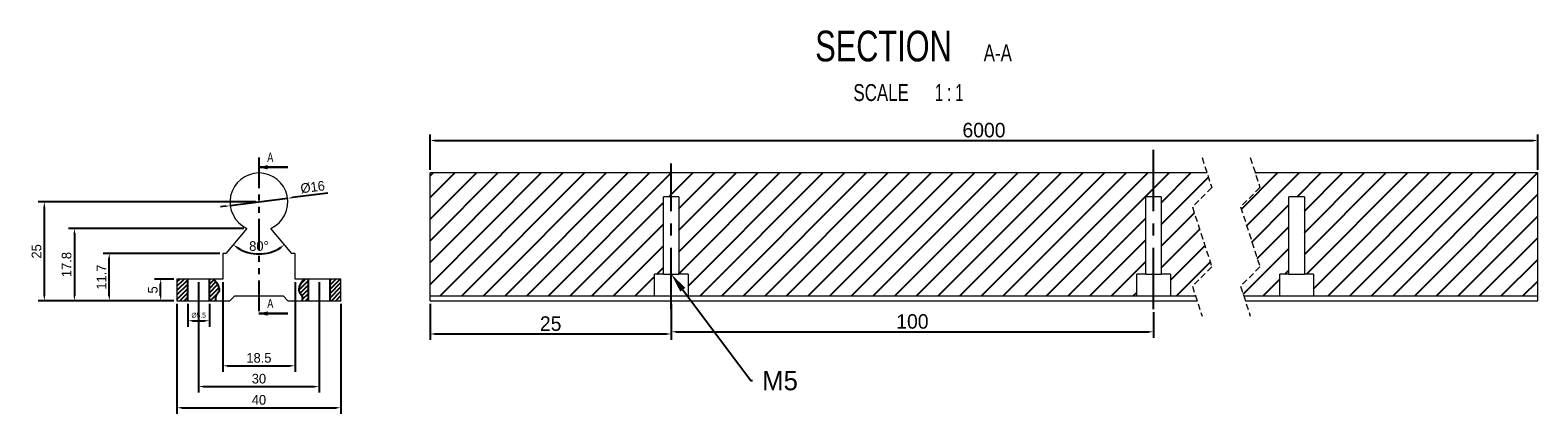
# Model space of a CAD drawing. Header units: millimetres. Extents: x 22 to 335, y 500 to 580.
import ezdxf
from ezdxf import colors
from ezdxf.entities.mleader import LeaderData, LeaderLine
from ezdxf.math import Vec2, Vec3

# ---------------------------------------------------------------- set-up
doc = ezdxf.new("R2010")
doc.units = ezdxf.units.MM
doc.header["$PDSIZE"] = -1
for name, pattern in [('CENTERX2', [20.32, 12.7, -2.54, 2.54, -2.54]), ('HIDDEN', [1.905, 1.27, -0.635]), ('PHANTOM', [12.7, 6.35, -1.27, 1.27, -1.27, 1.27, -1.27])]:
    doc.linetypes.add(name, pattern=pattern)
doc.styles.add('SLDTEXTSTYLE0', font='TXT', dxfattribs={"width": 0.75})
doc.styles.add('SLDTEXTSTYLE3', font='TXT', dxfattribs={"width": 0.65})
doc.dimstyles.new('ISO-25', dxfattribs={"dimtxt": 2.5, "dimasz": 2.5, "dimexe": 1.25, "dimexo": 0.625, "dimtad": 1, "dimtxsty": 'Standard', "dimcen": 2.5, "dimadec": 0, "dimazin": 0, "dimtfac": 1, "dimtmove": 0, "dimatfit": 3, "dimfxl": 1, "dimarcsym": 0})

# ---------------------------------------------------------------- blocks, each defined once
blk = doc.blocks.new('SW_BROKEN_VIEW_1')
at = {"color": 0, "linetype": 'CENTERX2'}
for p, q in [((100, 0), (100, 33.71)), ((0, 0), (0, 30.2))]:
    blk.add_line(p, q, dxfattribs=at)
blk = doc.blocks.new('SW_NOTE_2')
at = {"color": 0, "linetype": 'Continuous', "lineweight": 0, "attachment_point": 2}
for s, insert, char_height, style in [('SECTION', (17.36, 8.19), 6.35, 'SLDTEXTSTYLE0'), ('A-A', (41.06, 5.35), 3.5, 'SLDTEXTSTYLE0'), ('SCALE', (16.87, -2.86), 3.5, 'SLDTEXTSTYLE0'), ('1 : 1', (30.98, -2.86), 3.5, 'SLDTEXTSTYLE3')]:
    blk.add_mtext(s, dxfattribs=dict(at, insert=insert, char_height=char_height, style=style))
blk = doc.blocks.new('*D34')
at = {"color": 0, "lineweight": -2, "transparency": 16777216}
for p, q in [((52.53, 523.06), (52.53, 500.3)), ((86.53, 523.06), (86.53, 500.3)), ((53.53, 501.55), (85.53, 501.55))]:
    blk.add_line(p, q, dxfattribs=at)
at = {"color": 0, "transparency": 16777216}
for points in [[(53.53, 501.72), (53.53, 501.38), (52.53, 501.55)], [(85.53, 501.72), (85.53, 501.38), (86.53, 501.55)]]:
    blk.add_solid(points, dxfattribs=at)
at = {"layer": 'Defpoints', "color": 0, "transparency": 16777216}
for p in [(52.53, 523.69), (86.53, 523.69), (86.53, 501.55)]:
    blk.add_point(p, dxfattribs=at)
at = {"color": 0, "transparency": 16777216, "insert": (69.53, 503.17), "char_height": 2, "attachment_point": 5}
blk.add_mtext('40', dxfattribs=at)
blk = doc.blocks.new('*D35')
at = {"color": 0, "lineweight": -2, "transparency": 16777216}
for p, q in [((62.03, 527.56), (62.03, 508.99)), ((77.03, 527.56), (77.03, 508.99)), ((63.03, 510.24), (76.03, 510.24))]:
    blk.add_line(p, q, dxfattribs=at)
at = {"color": 0, "transparency": 16777216}
for points in [[(63.03, 510.4), (63.03, 510.07), (62.03, 510.24)], [(76.03, 510.4), (76.03, 510.07), (77.03, 510.24)]]:
    blk.add_solid(points, dxfattribs=at)
at = {"layer": 'Defpoints', "color": 0, "transparency": 16777216}
for p in [(62.03, 528.19), (77.03, 528.19), (77.03, 510.24)]:
    blk.add_point(p, dxfattribs=at)
at = {"color": 0, "transparency": 16777216, "insert": (69.53, 511.86), "char_height": 2, "attachment_point": 5}
blk.add_mtext('18.5', dxfattribs=at)
blk = doc.blocks.new('*D36')
at = {"color": 0, "lineweight": -2, "transparency": 16777216}
for p, q in [((63.58, 543.39), (75.48, 544.91)), ((83.81, 545.98), (76.47, 545.04)), ((62.59, 543.26), (61.59, 543.13))]:
    blk.add_line(p, q, dxfattribs=at)
at = {"color": 0, "transparency": 16777216}
for points in [[(76.45, 545.2), (76.49, 544.87), (75.48, 544.91)], [(62.56, 543.42), (62.61, 543.09), (63.58, 543.39)]]:
    blk.add_solid(points, dxfattribs=at)
at = {"layer": 'Defpoints', "color": 0, "transparency": 16777216}
for p in [(75.48, 544.91), (63.58, 543.39)]:
    blk.add_point(p, dxfattribs=at)
at = {"color": 0, "transparency": 16777216, "insert": (80.67, 547.21), "char_height": 2, "attachment_point": 5, "rotation": 7.3039}
blk.add_mtext('%%C16', dxfattribs=at)
blk = doc.blocks.new('*D37')
at = {"color": 0, "lineweight": -2, "transparency": 16777216}
for p, q in [((51.9, 528.19), (47.9, 528.19)), ((49.15, 524.69), (49.15, 527.19)), ((51.9, 523.69), (47.9, 523.69))]:
    blk.add_line(p, q, dxfattribs=at)
at = {"color": 0, "transparency": 16777216}
for points in [[(48.99, 527.19), (49.32, 527.19), (49.15, 528.19)], [(48.99, 524.69), (49.32, 524.69), (49.15, 523.69)]]:
    blk.add_solid(points, dxfattribs=at)
at = {"layer": 'Defpoints', "color": 0, "transparency": 16777216}
for p in [(49.15, 528.19), (52.53, 528.19), (52.53, 523.69)]:
    blk.add_point(p, dxfattribs=at)
at = {"color": 0, "transparency": 16777216, "insert": (47.53, 525.94), "char_height": 2, "attachment_point": 5, "rotation": 90}
blk.add_mtext('5', dxfattribs=at)
blk = doc.blocks.new('*D38')
at = {"color": 0, "lineweight": -2, "transparency": 16777216}
for p, q in [((61.4, 533.49), (37.24, 533.49)), ((38.49, 524.69), (38.49, 532.49)), ((51.9, 523.69), (37.24, 523.69))]:
    blk.add_line(p, q, dxfattribs=at)
at = {"color": 0, "transparency": 16777216}
for points in [[(38.32, 532.49), (38.66, 532.49), (38.49, 533.49)], [(38.32, 524.69), (38.66, 524.69), (38.49, 523.69)]]:
    blk.add_solid(points, dxfattribs=at)
at = {"layer": 'Defpoints', "color": 0, "transparency": 16777216}
for p in [(38.49, 533.49), (62.03, 533.49), (52.53, 523.69)]:
    blk.add_point(p, dxfattribs=at)
at = {"color": 0, "transparency": 16777216, "insert": (36.87, 528.59), "char_height": 2, "attachment_point": 5, "rotation": 90}
blk.add_mtext('11.7', dxfattribs=at)
blk = doc.blocks.new('*D39')
at = {"color": 0, "lineweight": -2, "transparency": 16777216}
for p, q in [((66.42, 538.69), (30.02, 538.69)), ((31.27, 537.69), (31.27, 524.69)), ((51.9, 523.69), (30.02, 523.69))]:
    blk.add_line(p, q, dxfattribs=at)
at = {"color": 0, "transparency": 16777216}
for points in [[(31.11, 537.69), (31.44, 537.69), (31.27, 538.69)], [(31.11, 524.69), (31.44, 524.69), (31.27, 523.69)]]:
    blk.add_solid(points, dxfattribs=at)
at = {"layer": 'Defpoints', "color": 0, "transparency": 16777216}
for p in [(67.04, 538.69), (31.27, 523.69), (52.53, 523.69)]:
    blk.add_point(p, dxfattribs=at)
at = {"color": 0, "transparency": 16777216, "insert": (29.65, 531.19), "char_height": 2, "attachment_point": 5, "rotation": 90}
blk.add_mtext('17.8', dxfattribs=at)
blk = doc.blocks.new('*D40')
at = {"color": 0, "lineweight": -2, "transparency": 16777216}
for p, q in [((105.02, 523.06), (105.02, 515.58)), ((155.02, 523.06), (155.02, 515.58)), ((106.02, 516.83), (154.02, 516.83))]:
    blk.add_line(p, q, dxfattribs=at)
at = {"color": 0, "transparency": 16777216}
for points in [[(106.02, 517), (106.02, 516.66), (105.02, 516.83)], [(154.02, 517), (154.02, 516.66), (155.02, 516.83)]]:
    blk.add_solid(points, dxfattribs=at)
at = {"layer": 'Defpoints', "color": 0, "transparency": 16777216}
for p in [(105.02, 523.69), (155.02, 523.69), (155.02, 516.83)]:
    blk.add_point(p, dxfattribs=at)
at = {"color": 0, "transparency": 16777216, "insert": (130.02, 518.95), "char_height": 3, "attachment_point": 5}
blk.add_mtext('25', dxfattribs=at)
blk = doc.blocks.new('*D41')
at = {"color": 0, "lineweight": -2, "transparency": 16777216}
for p, q in [((155.02, 523.06), (155.02, 516.02)), ((255.02, 521.31), (255.02, 516.02)), ((156.02, 517.27), (254.02, 517.27))]:
    blk.add_line(p, q, dxfattribs=at)
at = {"color": 0, "transparency": 16777216}
for points in [[(156.02, 517.44), (156.02, 517.11), (155.02, 517.27)], [(254.02, 517.44), (254.02, 517.11), (255.02, 517.27)]]:
    blk.add_solid(points, dxfattribs=at)
at = {"layer": 'Defpoints', "color": 0, "transparency": 16777216}
for p in [(155.02, 523.69), (255.02, 521.94), (255.02, 517.27)]:
    blk.add_point(p, dxfattribs=at)
at = {"color": 0, "transparency": 16777216, "insert": (205.02, 519.4), "char_height": 3, "attachment_point": 5}
blk.add_mtext('100', dxfattribs=at)
blk = doc.blocks.new('*D42')
at = {"color": 0, "lineweight": -2, "transparency": 16777216}
for p, q in [((105.02, 550.77), (105.02, 558.12)), ((106.02, 556.87), (333.7, 556.87)), ((334.7, 550.77), (334.7, 558.12))]:
    blk.add_line(p, q, dxfattribs=at)
at = {"color": 0, "transparency": 16777216}
for points in [[(106.02, 557.04), (106.02, 556.7), (105.02, 556.87)], [(333.7, 557.04), (333.7, 556.7), (334.7, 556.87)]]:
    blk.add_solid(points, dxfattribs=at)
at = {"layer": 'Defpoints', "color": 0, "transparency": 16777216}
for p in [(334.7, 556.87), (105.02, 550.15), (334.7, 550.15)]:
    blk.add_point(p, dxfattribs=at)
at = {"color": 0, "transparency": 16777216, "insert": (219.86, 559), "char_height": 3, "attachment_point": 5}
blk.add_mtext('6000', dxfattribs=at)
blk = doc.blocks.new('*D43')
at = {"color": 0, "lineweight": -2, "transparency": 16777216}
for p, q in [((57.03, 527.56), (57.03, 504.68)), ((82.03, 527.56), (82.03, 504.68)), ((58.03, 505.93), (81.03, 505.93))]:
    blk.add_line(p, q, dxfattribs=at)
at = {"color": 0, "transparency": 16777216}
for points in [[(58.03, 506.1), (58.03, 505.77), (57.03, 505.93)], [(81.03, 506.1), (81.03, 505.77), (82.03, 505.93)]]:
    blk.add_solid(points, dxfattribs=at)
at = {"layer": 'Defpoints', "color": 0, "transparency": 16777216}
for p in [(57.03, 528.19), (82.03, 528.19), (82.03, 505.93)]:
    blk.add_point(p, dxfattribs=at)
at = {"color": 0, "transparency": 16777216, "insert": (69.53, 507.56), "char_height": 2, "attachment_point": 5}
blk.add_mtext('30', dxfattribs=at)
blk = doc.blocks.new('*D44')
at = {"color": 0, "lineweight": -2, "transparency": 16777216}
for p, q in [((54.78, 523.06), (54.78, 518.31)), ((59.28, 523.06), (59.28, 518.31)), ((55.78, 519.56), (58.28, 519.56))]:
    blk.add_line(p, q, dxfattribs=at)
at = {"color": 0, "transparency": 16777216}
for points in [[(55.78, 519.73), (55.78, 519.39), (54.78, 519.56)], [(58.28, 519.73), (58.28, 519.39), (59.28, 519.56)]]:
    blk.add_solid(points, dxfattribs=at)
at = {"layer": 'Defpoints', "color": 0, "transparency": 16777216}
for p in [(54.78, 523.69), (59.28, 523.69), (59.28, 519.56)]:
    blk.add_point(p, dxfattribs=at)
at = {"color": 0, "transparency": 16777216, "insert": (57.03, 520.69), "char_height": 1, "attachment_point": 5}
blk.add_mtext('%%C5.5', dxfattribs=at)
blk = doc.blocks.new('*D45')
at = {"color": 0, "lineweight": -2, "transparency": 16777216}
for p, q in [((68.9, 544.15), (23.78, 544.15)), ((25.03, 543.15), (25.03, 524.69)), ((51.9, 523.69), (23.78, 523.69))]:
    blk.add_line(p, q, dxfattribs=at)
at = {"color": 0, "transparency": 16777216}
for points in [[(24.86, 543.15), (25.2, 543.15), (25.03, 544.15)], [(24.86, 524.69), (25.2, 524.69), (25.03, 523.69)]]:
    blk.add_solid(points, dxfattribs=at)
at = {"layer": 'Defpoints', "color": 0, "transparency": 16777216}
for p in [(69.53, 544.15), (25.03, 523.69), (52.53, 523.69)]:
    blk.add_point(p, dxfattribs=at)
at = {"color": 0, "transparency": 16777216, "insert": (23.41, 533.92), "char_height": 2, "attachment_point": 5, "rotation": 90}
blk.add_mtext('25', dxfattribs=at)
blk = doc.blocks.new('*D46')
at = {"color": 0, "lineweight": -2, "transparency": 16777216}
blk.add_arc((69.53, 541.65), 8.27, 236.9346, 303.0654, dxfattribs=at)
at = {"color": 0, "transparency": 16777216}
for points in [[(64.92, 534.59), (65.12, 534.86), (64.21, 535.32)], [(73.94, 534.86), (74.14, 534.59), (74.84, 535.32)]]:
    blk.add_solid(points, dxfattribs=at)
at = {"layer": 'Defpoints', "color": 0, "transparency": 16777216}
for p in [(67.04, 538.69), (72.02, 538.69), (62.68, 533.49), (67.62, 533.61), (76.38, 533.49)]:
    blk.add_point(p, dxfattribs=at)
at = {"color": 0, "transparency": 16777216, "insert": (69.53, 535.01), "char_height": 2, "attachment_point": 5}
blk.add_mtext('80°', dxfattribs=at)

msp = doc.modelspace()

# ---------------------------------------------------------------- hatches: boundary and pattern name
h = msp.add_hatch()
h.set_pattern_fill('ANSI31', color=256)
h.paths.add_polyline_path([(153.424, 545.188), (155.024, 545.188), (155.024, 550.148), (105.024, 550.148), (105.024, 524.688), (151.524, 524.688), (151.524, 529.188), (153.424, 529.188)])
h.paths.add_polyline_path([(253.424, 545.188), (255.024, 545.188), (255.024, 550.148), (155.024, 550.148), (155.024, 545.188), (156.624, 545.188), (156.624, 529.188), (158.524, 529.188), (158.524, 524.688), (251.524, 524.688), (251.524, 529.188), (253.424, 529.188)])
h.paths.add_polyline_path([(334.697, 550.148), (276.103, 550.148), (277.079, 547.121), (273.079, 543.121), (277.079, 530.716), (273.079, 526.716), (273.733, 524.688), (281.197, 524.688), (281.197, 529.188), (283.097, 529.188), (283.097, 545.188), (286.297, 545.188), (286.297, 529.188), (288.197, 529.188), (288.197, 524.688), (334.697, 524.688)])
h.paths.add_polyline_path([(263.079, 543.121), (267.079, 547.121), (266.103, 550.148), (255.024, 550.148), (255.024, 545.188), (256.624, 545.188), (256.624, 529.188), (258.524, 529.188), (258.524, 524.688), (263.733, 524.688), (263.079, 526.716), (267.079, 530.716)])
h = msp.add_hatch()
h.set_pattern_fill('ANSI31', color=256, scale=0.2)
h.paths.add_polyline_path([(54.779, 528.188), (52.529, 528.188), (52.529, 523.688), (54.779, 523.688)])
edge = h.paths.add_edge_path()
edge.add_spline(control_points=[(60.589, 523.688), (60.514, 524.005), (60.437, 524.699), (61.815, 525.916), (60.888, 527.219), (60.199, 528.188)], knot_values=[0, 0, 0, 0, 0.9442724, 1.9404329, 4.8256074, 4.8256074, 4.8256074, 4.8256074], degree=3, periodic=0)
edge.add_line((60.199, 528.188), (59.279, 528.188))
edge.add_line((59.279, 528.188), (59.279, 523.688))
edge.add_line((59.279, 523.688), (60.589, 523.688))
edge = h.paths.add_edge_path()
edge.add_line((79.779, 528.188), (78.858, 528.188))
edge.add_spline(control_points=[(78.858, 528.188), (78.17, 527.219), (77.243, 525.916), (78.621, 524.699), (78.543, 524.005), (78.469, 523.688)], knot_values=[0, 0, 0, 0, 2.8851745, 3.881335, 4.8256074, 4.8256074, 4.8256074, 4.8256074], degree=3, periodic=0)
edge.add_line((78.469, 523.688), (79.779, 523.688))
edge.add_line((79.779, 523.688), (79.779, 528.188))
h.paths.add_polyline_path([(86.529, 528.188), (84.279, 528.188), (84.279, 523.688), (86.529, 523.688)])

# ---------------------------------------------------------------- linework, layer by layer
at = {"color": 7, "linetype": 'PHANTOM'}
msp.add_line((69.529, 553.324), (69.529, 520.513), dxfattribs=at)
at = {"color": 7, "linetype": 'HIDDEN', "lineweight": 0}
for p, q in [((265.079, 553.323), (267.079, 547.121)), ((275.079, 553.323), (277.079, 547.121)), ((267.079, 547.121), (263.079, 543.121)), ((277.079, 547.121), (273.079, 543.121)), ((263.079, 543.121), (267.079, 530.716)), ((273.079, 543.121), (277.079, 530.716)), ((267.079, 530.716), (263.079, 526.716)), ((277.079, 530.716), (273.079, 526.716)), ((263.079, 526.716), (265.079, 520.513)), ((273.079, 526.716), (275.079, 520.513))]:
    msp.add_line(p, q, dxfattribs=at)
at = {"color": 7, "linetype": 'Continuous', "lineweight": 30}
for p, q in [((75.529, 551.324), (69.529, 551.324)), ((75.529, 521.055), (69.529, 521.055))]:
    msp.add_line(p, q, dxfattribs=at)
at = {"color": 7, "linetype": 'Continuous', "lineweight": 15}
for p, q in [((67.544, 549.81), (67.577, 549.716)), ((105.024, 524.688), (105.024, 550.148)), ((266.103, 550.148), (105.024, 550.148)), ((334.697, 550.148), (276.103, 550.148)), ((334.697, 524.688), (334.697, 550.148)), ((156.624, 545.188), (153.424, 545.188)), ((153.424, 529.188), (153.424, 545.188)), ((156.624, 545.188), (156.624, 529.188)), ((256.624, 545.188), (253.424, 545.188)), ((253.424, 529.188), (253.424, 545.188)), ((256.624, 545.188), (256.624, 529.188)), ((286.297, 545.188), (283.097, 545.188)), ((283.097, 529.188), (283.097, 545.188)), ((286.297, 545.188), (286.297, 529.188)), ((67.041, 538.688), (62.678, 533.488)), ((76.38, 533.488), (72.017, 538.688)), ((62.678, 533.488), (62.029, 533.488)), ((62.029, 533.488), (62.029, 528.188)), ((77.029, 533.488), (76.38, 533.488)), ((77.029, 528.188), (77.029, 533.488)), ((153.424, 529.188), (151.524, 529.188)), ((151.524, 524.688), (151.524, 529.188)), ((153.424, 529.188), (156.624, 529.188)), ((158.524, 529.188), (156.624, 529.188)), ((158.524, 529.188), (158.524, 524.688)), ((253.424, 529.188), (251.524, 529.188)), ((251.524, 524.688), (251.524, 529.188)), ((253.424, 529.188), (256.624, 529.188)), ((258.524, 529.188), (256.624, 529.188)), ((258.524, 529.188), (258.524, 524.688)), ((283.097, 529.188), (281.197, 529.188)), ((281.197, 524.688), (281.197, 529.188)), ((283.097, 529.188), (286.297, 529.188)), ((288.197, 529.188), (286.297, 529.188)), ((288.197, 529.188), (288.197, 524.688)), ((52.529, 528.188), (52.529, 523.688)), ((62.029, 528.188), (52.529, 528.188)), ((86.529, 528.188), (77.029, 528.188)), ((86.529, 523.688), (86.529, 528.188)), ((52.529, 523.688), (63.529, 523.688)), ((63.529, 523.688), (64.529, 524.688)), ((64.529, 524.688), (74.529, 524.688)), ((74.529, 524.688), (75.529, 523.688)), ((75.529, 523.688), (86.529, 523.688)), ((105.024, 524.688), (151.524, 524.688)), ((105.024, 523.688), (105.024, 524.688)), ((105.024, 523.688), (264.055, 523.688)), ((151.524, 524.688), (158.524, 524.688)), ((158.524, 524.688), (251.524, 524.688)), ((251.524, 524.688), (258.524, 524.688)), ((258.524, 524.688), (263.733, 524.688)), ((273.733, 524.688), (281.197, 524.688)), ((274.055, 523.688), (334.697, 523.688)), ((281.197, 524.688), (288.197, 524.688)), ((288.197, 524.688), (334.697, 524.688)), ((334.697, 523.688), (334.697, 524.688))]:
    msp.add_line(p, q, dxfattribs=at)
for p, q in [((54.779, 523.688), (54.779, 528.188)), ((59.279, 523.688), (59.279, 528.188)), ((79.779, 523.688), (79.779, 528.188)), ((84.279, 523.688), (84.279, 528.188))]:
    msp.add_line(p, q)
msp.add_arc((69.529, 544.148), 6, 294.49465, 245.50535, dxfattribs=at)
for points in [[(60.199, 528.188), (60.888, 527.219), (61.815, 525.916), (60.437, 524.699), (60.514, 524.005), (60.589, 523.688)], [(78.858, 528.188), (78.17, 527.219), (77.243, 525.916), (78.621, 524.699), (78.543, 524.005), (78.469, 523.688)]]:
    msp.add_open_spline(points, degree=3, knots=[0, 0, 0, 0, 2.8851745, 3.881335, 4.8256074, 4.8256074, 4.8256074, 4.8256074])
at = {"color": 7, "linetype": 'Continuous', "lineweight": 30}
for points in [[(69.529, 551.324), (71.329, 550.874), (71.329, 551.774)], [(69.529, 521.055), (71.329, 520.605), (71.329, 521.505)]]:
    msp.add_solid(points, dxfattribs=at)

# ---------------------------------------------------------------- block references
at = {"color": 7, "linetype": 'Continuous', "lineweight": 0}
msp.add_blockref('SW_NOTE_2', (181.664, 571.406), dxfattribs=at)
at = {"color": 7, "linetype": 'Continuous'}
msp.add_blockref('SW_BROKEN_VIEW_1', (155.024, 521.94), dxfattribs=at)

# ---------------------------------------------------------------- texts
at = {"color": 7, "linetype": 'Continuous', "char_height": 1.905, "attachment_point": 1, "style": 'SLDTEXTSTYLE0'}
for insert in [(71.25, 554.35), (71.25, 524.081)]:
    msp.add_mtext('A', dxfattribs=dict(at, insert=insert))

# ---------------------------------------------------------------- dimensions: what is measured, and where the dimension line sits
for base, p1, p2, text, override, picture, middle in [((334.697, 556.871), (105.024, 550.148), (334.697, 550.148), '6000', {"dimtxt": 3, "dimasz": 1}, '*D42', (219.86, 558.996)), ((82.029, 505.933), (57.029, 528.188), (82.029, 528.188), '30', {"dimtxt": 2, "dimasz": 1}, '*D43', (69.529, 507.558)), ((77.029, 510.237), (62.029, 528.188), (77.029, 528.188), '18.5', {"dimtxt": 2, "dimasz": 1}, '*D35', (69.529, 511.862)), ((86.529, 501.548), (52.529, 523.688), (86.529, 523.688), '40', {"dimtxt": 2, "dimasz": 1}, '*D34', (69.529, 503.173)), ((59.279, 519.56), (54.779, 523.688), (59.279, 523.688), '%%C5.5', {"dimtxt": 1, "dimasz": 1}, '*D44', (57.029, 520.685)), ((155.024, 516.83), (105.024, 523.688), (155.024, 523.688), '25', {"dimtxt": 3, "dimasz": 1}, '*D40', (130.024, 518.955))]:
    dim = msp.add_linear_dim(base=base, p1=p1, p2=p2, text=text, dimstyle='ISO-25', override=override)
    dim.commit()
    dim.dimension.update_dxf_attribs({"geometry": picture, "text_midpoint": middle})
dim = msp.add_diameter_dim_2p(p1=(63.578, 543.385), p2=(75.48, 544.911), text='%%C16', dimstyle='ISO-25', override={"dimtxt": 2, "dimasz": 1})
dim.commit()
dim.dimension.update_dxf_attribs({"geometry": '*D36', "text_midpoint": (80.872, 545.602), "dimtype": 163})
for base, p1, p2, text, picture, middle in [((25.031, 523.688), (69.529, 544.148), (52.529, 523.688), '25', '*D45', (23.406, 533.918)), ((31.272, 523.688), (67.041, 538.688), (52.529, 523.688), '17.8', '*D39', (29.647, 531.188)), ((38.491, 533.488), (52.529, 523.688), (62.029, 533.488), '11.7', '*D38', (36.866, 528.588)), ((49.153, 528.188), (52.529, 523.688), (52.529, 528.188), '5', '*D37', (47.528, 525.938))]:
    dim = msp.add_linear_dim(base=base, p1=p1, p2=p2, angle=90, text=text, dimstyle='ISO-25', override={"dimtxt": 2, "dimasz": 1})
    dim.commit()
    dim.dimension.update_dxf_attribs({"geometry": picture, "text_midpoint": middle})
dim = msp.add_angular_dim_2l(base=(67.622, 533.608), line1=((76.38, 533.488), (72.017, 538.688)), line2=((67.041, 538.688), (62.678, 533.488)), dimstyle='ISO-25', override={"dimtxt": 2, "dimasz": 1})
dim.commit()
dim.dimension.update_dxf_attribs({"geometry": '*D46', "text_midpoint": (69.529, 535.01)})
dim = msp.add_linear_dim(base=(255.024, 517.274), p1=(155.024, 523.688), p2=(255.024, 521.94), dimstyle='ISO-25', override={"dimtxt": 3, "dimasz": 1})
dim.commit()
dim.dimension.update_dxf_attribs({"geometry": '*D41', "text_midpoint": (205.024, 519.399)})

# ---------------------------------------------------------------- leaders
ml = msp.add_multileader_mtext('Standard')
ml.set_content('M5', color=256)
ml.set_leader_properties()
ml.build(insert=Vec2(0, 0))
ml.multileader.update_dxf_attribs({"text_right_attachment_type": 6, "dogleg_length": 0.36})
ctx = ml.context
ctx.base_point, ctx.plane_origin = Vec3(171.854, 507.171), Vec3(155.024, 529.188)
ctx.right_attachment = 6
notes = []
notes.append((ctx, [(0, (1, 1, 0), (171.494, 507.171), (1, 0), 0.36, [(0, [(155.024, 529.188)], 0, [])])]))
ctx.mtext.insert, ctx.mtext.flow_direction = Vec3(173.854, 509.171), 5
for ctx, leaders in notes:
    for number, flags, end, landing, length, lines in leaders:
        leader = LeaderData()
        leader.index, (leader.has_last_leader_line, leader.has_dogleg_vector, leader.attachment_direction) = number, flags
        leader.last_leader_point, leader.dogleg_vector, leader.dogleg_length = Vec3(end), Vec3(landing), length
        for number, points, colour, breaks in lines:
            line = LeaderLine()
            line.index, line.vertices, line.color, line.breaks = number, Vec3.list(points), colors.encode_raw_color(colour), breaks
            leader.lines.append(line)
        ctx.leaders.append(leader)

doc.saveas('drawing.dxf')
